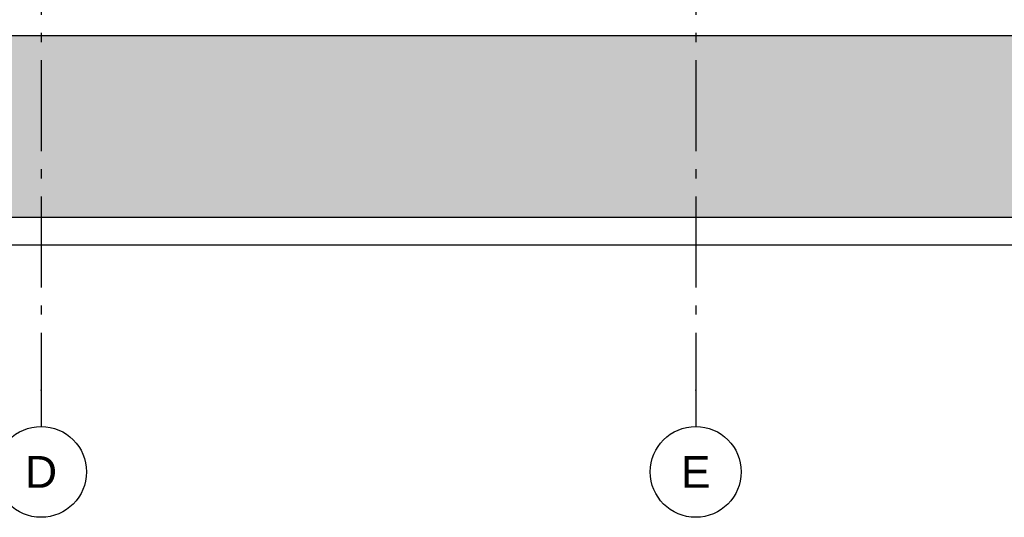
# Model space of a CAD drawing. Header units: millimetres. Extents: x -48769 to 5557, y 850 to 13065.
# Tile 12 of 56: x -35534 to -30120, y 850 to 3589. Entities that reach past the tile are written whole.
import ezdxf
from ezdxf.enums import TextEntityAlignment as Align

# ---------------------------------------------------------------- set-up
doc = ezdxf.new("R2010")
doc.units = ezdxf.units.MM
doc.header["$LTSCALE"] = 0.5
doc.header["$MEASUREMENT"] = 0
doc.linetypes.add('Akselinje', pattern=[1500, 1000, -200, 100, -200])
doc.linetypes.add('PLINE', pattern=[0])
for name, color, linetype in [('216- Direkte fundamentering', 7, 'Continuous'), ('71-- Bearbeidet terreng', 7, 'Continuous'), ('71-- Bearbeidet terreng (Skravur)', 7, 'Continuous'), ('82-- Modullinjer', 7, 'Continuous')]:
    doc.layers.add(name, color=color, linetype=linetype)
doc.styles.add('GENERATED_STYLE_1', font='arial.ttf')

# ---------------------------------------------------------------- blocks, each defined once
blk = doc.blocks.new('Standard grid marker[2]', base_point=(-35416.9, 12565.5))
at = {"layer": '82-- Modullinjer', "linetype": 'Akselinje'}
for p, q in [((-35416.9, 12365.5), (-35416.9, 1550)), ((-35416.9, 1550), (-35416.9, 1350))]:
    blk.add_line(p, q, dxfattribs=at)
at = {"layer": '82-- Modullinjer', "linetype": 'PLINE'}
blk.add_circle((-35416.9, 1100), 250, dxfattribs=at)
at = {"layer": '82-- Modullinjer', "linetype": 'Akselinje'}
blk.add_point((-35416.9, 1550), dxfattribs=at)
blk.add_point((-35416.9, 1550), dxfattribs=at)
at = {"layer": '82-- Modullinjer', "style": 'GENERATED_STYLE_1'}
for tag, p in [('AC_MarkerText_1_0', (-35416.9, 12903)), ('AC_MarkerText_1_1', (-35416.9, 1187.5))]:
    blk.add_attdef(tag, text='', height=175, rotation=360, dxfattribs=at).set_placement(p, align=Align.TOP_CENTER)
blk = doc.blocks.new('Standard grid marker[8]', base_point=(-31816.9, 12565.5))
at = {"layer": '82-- Modullinjer', "linetype": 'Akselinje'}
for p, q in [((-31816.9, 12365.5), (-31816.9, 1550)), ((-31816.9, 1550), (-31816.9, 1350))]:
    blk.add_line(p, q, dxfattribs=at)
at = {"layer": '82-- Modullinjer', "linetype": 'PLINE'}
blk.add_circle((-31816.9, 1100), 250, dxfattribs=at)
at = {"layer": '82-- Modullinjer', "linetype": 'Akselinje'}
blk.add_point((-31816.9, 1550), dxfattribs=at)
blk.add_point((-31816.9, 1550), dxfattribs=at)
at = {"layer": '82-- Modullinjer', "style": 'GENERATED_STYLE_1'}
for tag, p in [('AC_MarkerText_1_0', (-31816.9, 12903)), ('AC_MarkerText_1_1', (-31816.9, 1187.5))]:
    blk.add_attdef(tag, text='', height=175, rotation=360, dxfattribs=at).set_placement(p, align=Align.TOP_CENTER)

msp = doc.modelspace()

# ---------------------------------------------------------------- hatches: boundary and pattern name
at = {"layer": '71-- Bearbeidet terreng (Skravur)', "linetype": 'Continuous'}
msp.add_hatch(color=256, dxfattribs=at).paths.add_polyline_path([(1123, 3500), (-48768.9, 3500), (-48768.9, 2500), (5383.1, 2500), (5383.1, 3500), (5314.9, 3500), (5314.9, 3000.2), (4563.1, 2988.3), (4563.1, 3500), (2819.7, 3500), (2691.5, 3497), (2691.5, 3347.1), (1123, 3312.8)])

# ---------------------------------------------------------------- linework, layer by layer
at = {"layer": '216- Direkte fundamentering', "linetype": 'PLINE'}
msp.add_line((-37101.9, 2350), (-25546.9, 2350), dxfattribs=at)
at = {"layer": '71-- Bearbeidet terreng', "linetype": 'PLINE'}
msp.add_line((5402.6, 3500), (-48768.9, 3500), dxfattribs=at)
at = {"layer": '71-- Bearbeidet terreng'}
msp.add_line((5402.6, 2500), (-48768.9, 2500), dxfattribs=at)

# ---------------------------------------------------------------- block references
at = {"layer": '82-- Modullinjer', "linetype": 'PLINE'}
ref = msp.add_blockref('Standard grid marker[2]', (-35416.9, 12565.5), dxfattribs=at)
ref.add_attrib('AC_MarkerText_1_1', 'D', dxfattribs={"color": 7, "height": 175, "rotation": 360, "style": 'GENERATED_STYLE_1'}).set_placement((-35416.9, 1187.5), align=Align.TOP_CENTER)
ref = msp.add_blockref('Standard grid marker[8]', (-31816.9, 12565.5), dxfattribs=at)
ref.add_attrib('AC_MarkerText_1_1', 'E', dxfattribs={"color": 7, "height": 175, "rotation": 360, "style": 'GENERATED_STYLE_1'}).set_placement((-31816.9, 1187.5), align=Align.TOP_CENTER)

doc.saveas('drawing.dxf')
